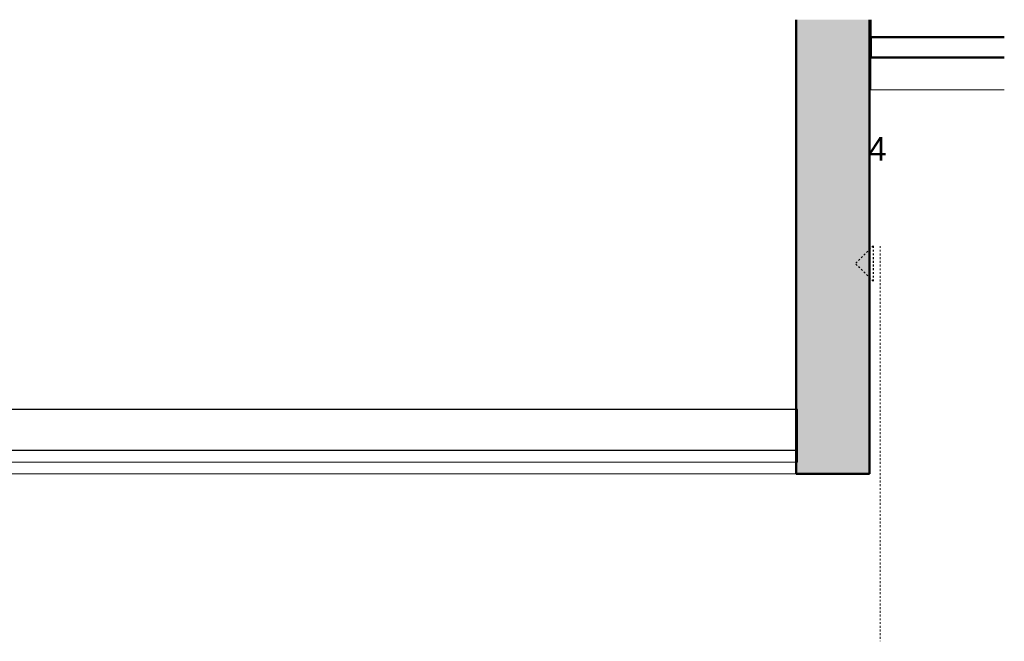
# Model space of a CAD drawing. Header units: millimetres. Extents: x -11715 to 35892, y -9103 to 19366.
# Tile 12 of 12: x 33852 to 35532, y 12945 to 14005. Entities that reach past the tile are written whole.
import ezdxf

# ---------------------------------------------------------------- set-up
doc = ezdxf.new("R2010")
doc.units = ezdxf.units.MM
doc.linetypes.add('Dash_2_', pattern=[6.35, 3.175, -3.175])
for name, color, linetype, lineweight in [('0-3', 170, 'Continuous', 5), ('A09-C---1', 55, 'Dash_2_', 13), ('A09-C---2', 135, 'Dash_2_', 25), ('A09-C---3', 8, 'Dash_2_', 5), ('A22-----1', 130, 'Continuous', 9), ('A29-----1', 9, 'Continuous', 5), ('A35-----1', 50, 'Continuous', 25), ('A35-----2', 7, 'Continuous', 50), ('A35-----3', 250, 'Continuous', 13), ('A35-----4', 130, 'Continuous', 9), ('Structure 1-1', 7, 'Continuous', 50)]:
    doc.layers.add(name, color=color, linetype=linetype, lineweight=lineweight)
doc.styles.add('Arial_2', font='arial.ttf', dxfattribs={"height": 40})

# ---------------------------------------------------------------- blocks, each defined once
blk = doc.blocks.new('HSR-D_ABT_ARCH_Interieur_rvt-6-Detail 60')
at = {"layer": 'A29-----1'}
blk.add_hatch(color=256, dxfattribs=at).paths.add_polyline_path([(36209, 13230), (36331.7, 13230), (36331.7, 14004.7), (36206.7, 14004.7), (36206.7, 13340), (36209, 13340), (36209, 13270), (36206.7, 13270), (36206.7, 13230)])
at = {"layer": 'A22-----1'}
for p, q in [((33081.6, 13230), (36206.6, 13230)), ((36206.6, 13230), (36206.7, 13230))]:
    blk.add_line(p, q, dxfattribs=at)
at = {"layer": 'A35-----1'}
for p, q in [((36334, 14004.7), (36334, 13975)), ((36209, 13340), (32875.1, 13340)), ((36209, 13270), (36209, 13340)), ((36209, 13270), (32875.1, 13270))]:
    blk.add_line(p, q, dxfattribs=at)
at = {"layer": 'A35-----2'}
for p, q in [((36334, 13975), (36334, 13940)), ((36561.8, 13975), (36334, 13975)), ((36561.8, 13940), (36334, 13940))]:
    blk.add_line(p, q, dxfattribs=at)
at = {"layer": 'A35-----3'}
for p, q in [((36334, 13940), (36334, 13885)), ((36334, 13885), (36561.8, 13885)), ((36209, 13250), (36209, 13270)), ((32875.1, 13250), (36209, 13250))]:
    blk.add_line(p, q, dxfattribs=at)
at = {"layer": 'A35-----4'}
for q in [(36331.7, 13885), (36334, 13885)]:
    blk.add_line((36334, 13885), q, dxfattribs=at)
at = {"layer": 'Structure 1-1'}
for p, q in [((36206.7, 14004.7), (36206.7, 13230)), ((36331.7, 13230), (36331.7, 14004.7)), ((36206.7, 13230), (36331.7, 13230))]:
    blk.add_line(p, q, dxfattribs=at)
blk = doc.blocks.new('Detail View - Detail - Detail Number-13476530-Detail 60')
at = {"layer": 'A09-C---2'}
for p, q in [((34638.9, 13611.8), (34668.9, 13581.8)), ((34638.9, 13611.8), (34638.9, 13551.8)), ((34638.9, 13551.8), (34668.9, 13581.8))]:
    blk.add_line(p, q, dxfattribs=at)

msp = doc.modelspace()

# ---------------------------------------------------------------- linework, layer by layer
at = {"layer": 'A09-C---1'}
msp.add_line((35320, 13618.7), (35320, 12944.6), dxfattribs=at)

# ---------------------------------------------------------------- block references
at = {"layer": '0-3'}
msp.add_blockref('HSR-D_ABT_ARCH_Interieur_rvt-6-Detail 60', (-1030.1, 0), dxfattribs=at)
at = {"layer": 'A09-C---2', "extrusion": (0, 0, -1)}
msp.add_blockref('Detail View - Detail - Detail Number-13476530-Detail 60', (-69946.6, 7), dxfattribs=at)

# ---------------------------------------------------------------- texts
at = {"layer": 'A09-C---3', "insert": (35299.7, 13804.5), "char_height": 40, "width": 38.481, "attachment_point": 1, "style": 'Arial_2'}
msp.add_mtext('4', dxfattribs=at)

doc.saveas('drawing.dxf')
